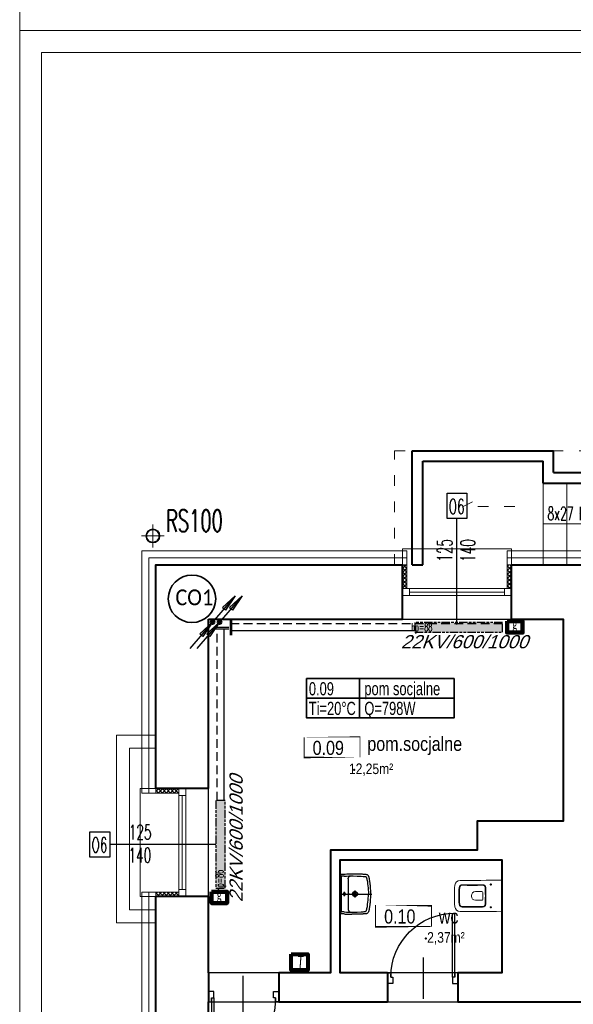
# Model space of a CAD drawing. Header units: millimetres. Extents: x 8949 to 48457, y -1077 to 15217.
# Tile 16 of 63: x 20379 to 21010, y 10211 to 11332. Entities that reach past the tile are written whole.
import ezdxf

# ---------------------------------------------------------------- set-up
doc = ezdxf.new("R2010")
doc.units = ezdxf.units.MM
for name, pattern in [('ACAD_ISO03W100', [30, 12, -18]), ('DASHED', [0.75, 0.5, -0.25]), ('HIDDEN', [9.524999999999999, 6.35, -3.175]), ('PHANTOM', [29.5, 9.5, -1.5, 3, -1.5, 3, -1.5, 9.5])]:
    doc.linetypes.add(name, pattern=pattern)
for name, color, linetype, lineweight in [('0A_KONSTR', 250, 'Continuous', 40), ('0A_OCIEPLENIE', 30, 'Continuous', 9), ('0A_OPISY POM', 7, 'Continuous', 9), ('0A_POMOCNICZE', 30, 'Continuous', 9), ('0A_STOLARKA', 140, 'Continuous', 9), ('0Z_OPISY', 7, 'Continuous', 9), ('__ IS co_OZN POM', 6, 'Continuous', 35), ('___IS GRZEJNIKI', 1, 'PHANTOM', 30), ('___IS OPIS PIONÓW', 2, 'Continuous', 25), ('___IS PION CO', 1, 'Continuous', 25), ('__IS TERMOSTAT', 6, 'Continuous', 25), ('A_PROJ_SANITARNE', 2, 'Continuous', 13), ('A_WIDOK', 40, 'Continuous', 15)]:
    doc.layers.add(name, color=color, linetype=linetype, lineweight=lineweight)
for name, color, linetype in [('_a_drzwi', 2, 'Continuous'), ('A---MEBLE', 5, 'Continuous'), ('Opisy', 4, 'Continuous')]:
    doc.layers.add(name, color=color, linetype=linetype)
doc.styles.add('1', font='simplex.shx', dxfattribs={"width": 0.6})
doc.styles.add('1_50', font='simplex.shx', dxfattribs={"width": 0.6})
doc.styles.add('m1_romans', font='romans.shx', dxfattribs={"width": 0.8})
doc.styles.get("Standard").update_dxf_attribs({"font": 'arial.ttf'})
doc.linetypes.add('BATTING', pattern='A,0.00254,-2.54,[134,ltypeshp.shx,S=2.54,R=0,X=-2.54,Y=0],-5.08,[134,ltypeshp.shx,S=2.54,R=180,X=2.54,Y=0],-2.54', length=10.16254)
pattern_1 = [(45, (8036.601214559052, -1083.51844000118), (-2.245064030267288, 2.245064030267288), []), (135, (8036.601214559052, -1083.51844000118), (-2.245064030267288, -2.245064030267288), [])]

# ---------------------------------------------------------------- blocks, each defined once
blk = doc.blocks.new('A$C372b6b25')
at = {"layer": '_a_drzwi'}
for p, q in [((3.333333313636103, -4.444444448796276), (3.333333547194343, 63.88888889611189)), ((5.55555553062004, -4.444444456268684), (5.555555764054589, 63.852745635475)), ((37.04486090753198, 16.66666644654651), (37.04486075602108, -27.77777792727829)), ((0, 0), (3.33333332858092, -1.120861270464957e-08)), ((3.33333332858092, -1.120861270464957e-08), (3.333333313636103, -4.444444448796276)), ((3.333333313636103, -4.444444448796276), (5.55555553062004, -4.444444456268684)), ((5.55555553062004, -4.444444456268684), (5.555555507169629, -11.1111111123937)), ((69.44444444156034, -4.444444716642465), (69.44444441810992, -11.11111137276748)), ((71.66666665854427, -4.444444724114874), (69.44444444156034, -4.444444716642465)), ((71.66666667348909, -2.870419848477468e-07), (71.66666665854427, -4.444444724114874)), ((75, -2.982487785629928e-07), (71.66666667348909, -2.870419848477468e-07)), ((5.555555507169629, -11.1111111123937), (-3.839522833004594e-08, -11.1111110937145)), ((69.44444441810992, -11.11111137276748), (74.99999996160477, -11.1111113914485))]:
    blk.add_line(p, q, dxfattribs=at)
for points in [[(0, 0), (0, -11.1111110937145)], [(75, -2.982487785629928e-07), (74.99999996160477, -11.1111113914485)]]:
    blk.add_lwpolyline(points, dxfattribs=at)
blk.add_arc((3.333333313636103, -4.444444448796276), 68.33333334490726, 0, 89.99999980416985, dxfattribs=at)
blk = doc.blocks.new('A$C5E5C4D1E')
at = {"layer": 'A_PROJ_SANITARNE'}
for p, q in [((-114.0000000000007, 130), (-136.0000000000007, 130)), ((-125.0000000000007, 119), (-125.0000000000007, 141)), ((-344.9997371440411, -3.690089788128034), (-344.9997371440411, 3.690834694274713)), ((-225.3904160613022, 50), (-300.7850954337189, 48.68398097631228)), ((-225.3904111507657, -49.99925517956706), (-300.7850954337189, -48.68323607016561)), ((-114.0000000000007, -130), (-136.0000000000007, -130)), ((-125.0000000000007, -119), (-125.0000000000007, -141))]:
    blk.add_line(p, q, dxfattribs=at)
blk.add_lwpolyline([(5.969e-13, 179.9999999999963, -0.0052057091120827), (-474.7260640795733, 177.4525626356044, 0.3910999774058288), (-534.8141929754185, 122.5232540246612, 0.0423250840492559), (-534.8141929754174, -122.523254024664, 0.391099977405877), (-474.7260640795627, -177.4525626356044, -0.0052057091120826), (-5.969e-13, -179.9999999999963)], format="xyb", close=True, dxfattribs=at)
for centre in [(-125.0000000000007, 130), (-125.0000000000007, -130)]:
    blk.add_circle(centre, 6, dxfattribs=at)
for centre, radius, start, end in [((-451.0065431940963, 92.7447215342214), 35, 89.73368790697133, 175.6400915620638), ((-451.0065431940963, 92.7447215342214), 28, 89.73368790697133, 175.6400915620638), ((-344.6983506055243, 22964.28175893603), 22843.78409930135, 269.7336879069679, 270.3181911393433), ((-344.6983506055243, 22964.28175893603), 22836.78409930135, 269.7336879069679, 270.3181911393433), ((-217.6809385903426, 92.85035506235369), 35, 2.925068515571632, 90.31819113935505), ((-217.6809385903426, 92.85035506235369), 28, 2.925068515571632, 90.31819113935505), ((623.4980518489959, 2.9559e-12), 1113.498051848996, 175.0848220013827, 184.9151779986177), ((623.5878865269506, 2.9559e-12), 1106.587886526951, 175.0817080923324, 184.918291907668), ((-299.9997371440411, 3.690834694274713), 45, 91, 180), ((-225.3904160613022, 40), 10, 1.119177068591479, 90), ((-2272.912433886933, 1.1937e-12), 2057.912696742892, 358.8808229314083, 1.119177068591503), ((-1823.679847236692, 9.095e-13), 1636.680110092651, 356.6977104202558, 3.30228957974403), ((-1823.588788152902, 1.2506e-12), 1643.589051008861, 356.6991341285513, 3.300865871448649), ((-451.0065431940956, -92.74472153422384), 35, 184.3599084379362, 270.2663120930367), ((-451.0065431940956, -92.74472153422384), 28, 184.3599084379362, 270.2663120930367), ((-299.9997371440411, -3.690089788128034), 45, 180, 268.9999999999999), ((-225.3904160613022, -40), 10, 270, 358.8808229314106), ((-217.6809385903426, -92.8503550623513), 35, 269.6818088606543, 357.0749314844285), ((-217.6809385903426, -92.8503550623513), 28, 269.6818088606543, 357.0749314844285), ((-344.6983506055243, -22964.28175893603), 22843.78409930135, 89.68180886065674, 90.26631209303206), ((-344.6983506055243, -22964.28175893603), 22836.78409930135, 89.68180886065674, 90.26631209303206)]:
    blk.add_arc(centre, radius, start, end, dxfattribs=at)
blk = doc.blocks.new('G$CA5CA7502')
at = {"layer": 'A---MEBLE'}
for points in [[(-29.48136858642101, 0.0663883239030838), (-29.74341578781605, -5.647966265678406)], [(29.35111254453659, 0), (-29.35111254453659, 0)], [(29.5750068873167, -5.648009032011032), (29.31298539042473, 0.0663883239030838)], [(-30.03192760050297, -14.24550473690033), (-30.08418530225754, -17.10252322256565), (-30.08418530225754, -19.5142176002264), (-30.11068060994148, -21.61124549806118), (-30.08418530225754, -23.44616658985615), (-30.05803443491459, -25.097561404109), (-30.03192760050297, -26.591407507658), (-30.00577665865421, -27.95454449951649), (-29.95317459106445, -29.21286426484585), (-29.9270237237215, -30.36623880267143), (-29.87476713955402, -31.4408603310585), (-29.84827198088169, -32.46326677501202), (-29.79601420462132, -33.4068775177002), (-29.74371366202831, -34.29788611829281), (-29.69111032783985, -35.13663694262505), (-29.63885255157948, -35.94923816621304), (-29.58625040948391, -36.70953772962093), (-29.53394994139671, -37.44342863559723), (-29.4551969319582, -38.12501788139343), (-29.29803654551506, -38.7801131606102), (-29.11442369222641, -39.38329502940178), (-28.87851037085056, -39.95998285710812), (-28.56388665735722, -40.45796051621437), (-28.17081294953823, -40.87714113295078), (-27.77773804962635, -41.29666738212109), (-27.30595394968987, -41.6374845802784), (-26.7815250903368, -41.92565575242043), (-26.20479457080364, -42.16156907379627), (-25.5758073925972, -42.3190750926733), (-24.92041043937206, -42.45004184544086), (-24.21267040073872, -42.58109532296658), (-23.47877949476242, -42.73825570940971), (-22.71882437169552, -42.89576172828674), (-21.90622307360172, -43.02677251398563), (-21.0671278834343, -43.18393290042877), (-20.15001229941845, -43.3410932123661), (-19.20635767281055, -43.49859923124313), (-18.15784424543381, -43.65575961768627), (-17.0567274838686, -43.81292119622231), (-15.87720341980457, -43.97038325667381), (-14.59277540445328, -44.12754364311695), (-13.1773379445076, -44.28474798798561), (-11.63088977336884, -44.44220997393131), (-9.900784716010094, -44.57326345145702), (-7.961262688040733, -44.70423139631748), (-5.733224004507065, -44.83528487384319), (-3.164412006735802, -44.91403669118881), (-0.09757973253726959, -44.94014486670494), (2.96964094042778, -44.91403669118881), (5.564517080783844, -44.83528487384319), (7.79277078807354, -44.70423139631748), (9.731862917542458, -44.57326345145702), (11.46201066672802, -44.44220997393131), (13.00863109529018, -44.28474798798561), (14.42428477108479, -44.12754364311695), (15.70853926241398, -43.97038325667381), (16.88810735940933, -43.81292119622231), (17.98926688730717, -43.65575961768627), (19.01158660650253, -43.49859923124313), (19.98134821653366, -43.3410932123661), (20.89855045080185, -43.18393290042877), (21.73777513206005, -43.02677251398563), (22.54985846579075, -42.89576172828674), (23.31024475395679, -42.73825570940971), (24.04435060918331, -42.58109532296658), (24.75174762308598, -42.45004184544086), (25.40701508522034, -42.3190750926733), (26.03643320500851, -42.16156907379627), (26.61286219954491, -41.92565575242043), (27.1371615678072, -41.6374845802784), (27.60890297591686, -41.29666738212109), (28.00180442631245, -40.87714113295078), (28.3692891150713, -40.45796051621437), (28.71006235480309, -39.95998285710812), (28.945716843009, -39.38329502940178), (29.12924416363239, -38.7801131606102), (29.26021106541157, -38.12501788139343), (29.36532981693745, -37.44342863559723), (29.41788919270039, -36.70953772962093), (29.47001747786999, -35.94923816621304), (29.52257692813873, -35.13663694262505), (29.57513630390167, -34.29788611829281), (29.62726458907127, -33.4068775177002), (29.65397469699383, -32.46326677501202), (29.70610305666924, -31.4408603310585), (29.75823134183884, -30.36623880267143), (29.784941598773, -29.21286426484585), (29.8370698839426, -27.95454449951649), (29.86291907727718, -26.591407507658), (29.88962925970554, -25.097561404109), (29.91590954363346, -23.44616658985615), (29.91590954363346, -19.5142176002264), (29.88962925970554, -17.10252322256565)], [(-29.79601420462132, -7.27321021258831), (-29.90091688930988, -10.05182862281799), (-29.95317459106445, -11.93905010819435), (-30.03192760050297, -14.24554020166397)], [(-29.74362701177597, -5.648009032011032), (-29.79618638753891, -7.27321021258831)], [(-26.44070908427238, -1.48005984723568), (-28.82592529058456, -0.6152021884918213)], [(-27.72513590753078, -0.3531806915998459), (27.53049433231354, -0.3531806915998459)], [(-26.70311652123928, -6.041044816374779), (-26.83412723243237, -9.396017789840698), (-26.88638500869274, -12.75131911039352), (-26.86027809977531, -13.43289986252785), (-26.93898715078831, -19.38316412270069), (-26.80797763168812, -25.30697956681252), (-26.51950486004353, -31.23113930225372), (-26.33614964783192, -34.19302627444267), (-26.2573979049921, -35.68717397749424), (-26.12642988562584, -37.15491198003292)], [(-26.70311652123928, -6.041039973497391), (-26.51950486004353, -1.689849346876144)], [(-22.79724515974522, -11.91258542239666), (-23.42622004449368, -11.9648602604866), (-24.05552595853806, -12.0697458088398), (-24.68449719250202, -12.25337207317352), (-25.26119723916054, -12.54154324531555), (-25.75914673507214, -12.93496131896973), (-26.17868401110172, -13.40674534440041), (-26.44072987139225, -13.98347593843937), (-26.51947550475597, -14.61246311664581)], [(-25.94277434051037, -1.48005984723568), (-0.09727805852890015, -1.558812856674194)], [(-22.79723167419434, -11.91290408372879), (-11.44723288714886, -11.91290408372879), (-0.09726949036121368, -11.96518272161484), (11.27887167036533, -11.91290408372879), (22.62887038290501, -11.91290408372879)], [(2.916909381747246, -6.198545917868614), (-3.085658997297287, -6.198545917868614)], [(-0.09726949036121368, -1.558812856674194), (25.77436901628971, -1.480102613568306)], [(-0.09726949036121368, -1.558812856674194), (-0.09726949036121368, -47.01104760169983)], [(22.62869819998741, -11.91258542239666), (23.25768537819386, -11.9648602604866), (23.88697534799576, -12.0697458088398), (24.5159625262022, -12.25337207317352), (25.06649948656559, -12.54154324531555), (25.59062667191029, -12.93496131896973), (25.98400332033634, -13.40674534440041), (26.27217441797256, -13.98347593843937), (26.35092742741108, -14.61246311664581)], [(26.50800116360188, -6.041044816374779), (26.63935624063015, -9.396017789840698), (26.71776488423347, -12.75131911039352), (26.69161401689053, -13.43289986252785), (26.77036702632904, -19.38316412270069), (26.63935624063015, -25.30697956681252), (26.35084070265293, -31.23113930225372), (26.16752944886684, -34.19302627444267), (26.08877651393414, -35.68717397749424), (25.95776699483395, -37.15491198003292)], [(28.65754567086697, -0.6152021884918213), (26.24589405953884, -1.48005984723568)], [(26.50813058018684, -6.041039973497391), (26.35097019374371, -1.689849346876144)], [(29.57496292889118, -5.648009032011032), (29.62726458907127, -7.27321021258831)], [(29.62739400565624, -7.27321021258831), (29.73225392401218, -10.05182862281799), (29.78455446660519, -11.93905010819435), (29.83715653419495, -13.77371221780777), (29.8633074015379, -15.03198929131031), (29.88941423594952, -17.10286766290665)], [(4.909034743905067, -21.95201873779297), (-5.077784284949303, -21.95201873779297)], [(-3.111774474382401, -19.93374384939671), (-3.399963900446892, -20.43169945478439), (-3.60972635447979, -21.00839950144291), (-3.714611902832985, -21.58510811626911), (-3.714611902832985, -22.16177769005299), (-3.63586388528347, -22.76466280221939), (-3.452565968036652, -23.31519849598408), (-3.190518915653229, -23.86573553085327)], [(-3.190535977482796, -23.86539965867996), (-3.006905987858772, -24.10130947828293)], [(-0.09726949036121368, -18.30853410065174), (-0.6739695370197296, -18.36080893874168), (-1.250651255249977, -18.49216409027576), (-1.801231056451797, -18.72806884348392), (-2.299165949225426, -19.06853199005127), (-2.744842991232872, -19.46192935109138), (-3.111765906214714, -19.93374384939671)], [(-3.006897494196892, -24.10129591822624), (-2.639969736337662, -24.5469731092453), (-2.220430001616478, -24.91390086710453), (-1.722479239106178, -25.20208545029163), (-1.198402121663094, -25.41185282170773), (-0.6478247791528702, -25.5428758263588), (-0.09727805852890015, -25.59548281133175)], [(2.943016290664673, -19.93374384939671), (2.576093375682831, -19.46193411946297), (2.130416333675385, -19.06886406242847), (1.632481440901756, -18.72807376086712), (1.081901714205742, -18.49216647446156), (0.5052150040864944, -18.36114600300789), (-0.09762242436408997, -18.30853894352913)], [(-0.09726949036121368, -25.59549748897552), (0.4794269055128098, -25.54321646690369), (1.029984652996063, -25.41186258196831), (1.554077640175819, -25.20242981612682), (2.052029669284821, -24.9139142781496), (2.471572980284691, -24.54698532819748), (2.838488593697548, -24.10130947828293)], [(2.838500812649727, -24.10130456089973), (3.021812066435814, -23.86539116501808)], [(3.021769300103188, -23.86539965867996), (3.283828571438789, -23.31484198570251), (3.467454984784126, -22.76461511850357), (3.545870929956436, -22.16144546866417), (3.545870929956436, -21.58507756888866), (3.441317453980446, -21.00838243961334), (3.231550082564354, -20.43168596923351), (2.943016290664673, -19.93340313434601)], [(-26.12642988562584, -37.15524904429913), (-26.04767687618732, -37.46990196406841), (-25.91666735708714, -37.75808155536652), (-25.52359230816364, -38.28250199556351), (-24.99916352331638, -38.70170943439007), (-24.44892816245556, -38.99022132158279)], [(-24.44858372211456, -38.98988917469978), (-23.71473558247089, -39.25193138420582), (-22.95439325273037, -39.40942399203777), (-21.46054722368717, -39.72374588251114), (-18.44605810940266, -40.2743037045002), (-15.40537543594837, -40.74611820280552), (-12.33858712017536, -41.13918825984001), (-9.297991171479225, -41.45384609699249), (-6.231157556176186, -41.68975949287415), (-3.164067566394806, -41.82076163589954), (-0.09727805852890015, -41.87338948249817)], [(24.25385542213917, -38.98988917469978), (23.54615814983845, -39.25193138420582), (22.78581589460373, -39.40942399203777), (21.29196979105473, -39.72374588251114), (18.25133107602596, -40.2743037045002), (15.2106910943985, -40.74611820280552), (12.17005245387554, -41.13918825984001), (9.129413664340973, -41.45384609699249), (6.062580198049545, -41.68975949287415), (2.995490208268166, -41.82076163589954), (-0.09745024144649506, -41.87338948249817)], [(25.9576802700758, -37.15524904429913), (25.85277758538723, -37.46990196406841), (25.72176687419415, -37.75808155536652), (25.32869316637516, -38.28250199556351), (24.83041390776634, -38.70170943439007), (24.25372608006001, -38.99022132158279)]]:
    blk.add_lwpolyline(points, dxfattribs=at)
blk.add_lwpolyline([(-1.198049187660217, -12.33211532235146), (-1.093189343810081, -12.27984040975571), (-0.8572673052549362, -12.25337207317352), (-0.516807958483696, -12.22723469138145), (-0.09726949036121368, -12.20109239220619), (0.3222689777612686, -12.22723469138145), (0.6627283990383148, -12.25337207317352), (0.8986502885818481, -12.27984040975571), (1.00351020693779, -12.33211532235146), (0.8986502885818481, -12.41053245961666), (0.6627283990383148, -12.43700206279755), (0.3222689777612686, -12.46313944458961), (-0.09726949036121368, -12.48927690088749), (-0.516807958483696, -12.46313944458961), (-0.8572673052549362, -12.43700206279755), (-1.093189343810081, -12.41053245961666)], close=True, dxfattribs=at)
for centre, radius in [((-0.08436627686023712, -6.18548147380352), 1.795517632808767), ((-0.08437484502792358, -21.93878218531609), 2.293557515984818)]:
    blk.add_circle(centre, radius, dxfattribs=at)
blk = doc.blocks.new('A$C3A1D35A0')
at = {"layer": '___IS PION CO'}
blk.add_hatch(color=2, dxfattribs=at).paths.add_polyline_path([(0, 39.52686293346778), (-2.429371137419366, 19.93677408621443), (0, 19.93677408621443), (2.429371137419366, 19.93677408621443)])
at = {"layer": '___IS PION CO', "color": 2}
for points in [[(0, 39.52686293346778), (-2.429371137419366, 19.93677408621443), (0, 19.93677408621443)], [(0, 39.52686293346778), (0, 0)], [(0, 39.52686293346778), (0, 0)], [(0, 39.52686293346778), (2.429371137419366, 19.93677408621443), (0, 19.93677408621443)]]:
    blk.add_lwpolyline(points, dxfattribs=at)
blk = doc.blocks.new('A$C4648537D')
at = {"layer": '__IS TERMOSTAT', "lineweight": 80}
blk.add_lwpolyline([(-9.55240178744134, 18.15820741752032), (9.55240178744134, 18.15820741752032), (9.55240178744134, 0), (-9.55240178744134, 0)], close=True, dxfattribs=at)
at = {"layer": '__IS TERMOSTAT', "insert": (-2.374540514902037, 16.67111543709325), "char_height": 15, "attachment_point": 1, "style": '1_50'}
blk.add_mtext('{\\fCalibri|b0|i1|c238|p34;T}', dxfattribs=at)
blk = doc.blocks.new('A$C6DEA4D90')
at = {"layer": '__IS TERMOSTAT', "color": 2, "lineweight": 90}
blk.add_lwpolyline([(-8.784887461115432, 12.82909317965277), (8.78488746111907, 12.82909317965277), (8.78488746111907, 0), (-8.784887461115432, 0)], close=True, dxfattribs=at)
at = {"layer": '__IS TERMOSTAT', "insert": (-2.743842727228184, 15.53130841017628), "char_height": 12, "attachment_point": 1, "style": '1_50'}
blk.add_mtext('{\\fCalibri|b0|i0|c238|p34;\\C2;g}', dxfattribs=at)

msp = doc.modelspace()

# ---------------------------------------------------------------- hatches: boundary and pattern name
at = {"layer": '0A_OCIEPLENIE', "transparency": 33554687}
h = msp.add_hatch(dxfattribs=at)
h.set_pattern_fill('ANSI37', color=256)
h.set_pattern_definition(pattern_1)
h.paths.add_polyline_path([(20820.16534674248, 10711.43259838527), (20815.16534674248, 10711.43259838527), (20815.16534674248, 10684.43259835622), (20820.16534674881, 10684.43259835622)])
h.paths.add_polyline_path([(20934.16534674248, 10684.43259838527), (20939.16534674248, 10684.43259838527), (20939.16534674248, 10711.43259838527), (20934.16534674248, 10711.43259838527)])
h = msp.add_hatch(dxfattribs=at)
h.set_pattern_fill('ANSI37', color=256)
h.set_pattern_definition(pattern_1)
h.paths.add_polyline_path([(20560.16534671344, 10451.43259838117), (20560.16534671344, 10456.43259838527), (20534.16534674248, 10456.43259838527), (20534.16534674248, 10451.43259838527)])
h.paths.add_polyline_path([(20534.16534674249, 10338.43259838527), (20534.16534674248, 10333.43259838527), (20560.16534669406, 10333.43259838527), (20560.16534669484, 10338.43259838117)])
at = {"layer": '___IS GRZEJNIKI'}
for points in [[(20829.16534674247, 10645.57673928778), (20829.16534674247, 10634.57673928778), (20929.16534674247, 10634.57673928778), (20929.16534674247, 10645.57673928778)], [(20602.29547649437, 10342.93259838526), (20613.29547649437, 10342.93259838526), (20613.29547649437, 10442.93259838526), (20602.29547649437, 10442.93259838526)]]:
    msp.add_hatch(color=256, dxfattribs=at).paths.add_polyline_path(points)

# ---------------------------------------------------------------- linework, layer by layer
at = {"layer": '0A_KONSTR'}
for points in [[(20826.16534674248, 10841.43259838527), (20987.16534674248, 10841.43259838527)], [(20826.16534674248, 10711.43259838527), (20826.16534674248, 10841.43259838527)], [(20987.16534674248, 10816.43259838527), (20987.16534674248, 10841.43259838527)], [(20838.16534674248, 10829.43259838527), (20975.16534674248, 10829.43259838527)], [(20838.16534674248, 10711.43259838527), (20838.16534674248, 10829.43259838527)], [(20975.16534674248, 10804.43259838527), (20975.16534674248, 10829.43259838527)], [(20987.16534674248, 10816.43259838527), (21164.16534674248, 10816.43259838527)], [(20975.16534674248, 10804.43259838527), (21164.16534674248, 10804.43259838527)], [(20534.16534674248, 10456.43259838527), (20534.16534674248, 10711.43259838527), (20815.16534674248, 10711.43259838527)], [(20815.16534674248, 10649.43259838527), (20815.16534674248, 10711.43259838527)], [(20826.16534674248, 10711.43259838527), (20838.16534674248, 10711.43259838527)], [(20939.16534674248, 10649.43259838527), (20939.16534674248, 10711.43259838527)], [(20939.16534674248, 10711.43259838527), (21090.16534674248, 10711.43259838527)], [(20594.16534674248, 10649.43259838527), (20815.16534674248, 10649.43259838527)], [(20594.16534674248, 10456.43259838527), (20594.16534674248, 10649.43259838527)], [(20939.16534674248, 10649.43259838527), (20998.16534674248, 10649.43259838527), (20998.16534674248, 10419.43259838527), (20900.16534674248, 10419.43259838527), (20900.16534674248, 10386.43259838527), (20733.16534674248, 10386.43259838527), (20733.16534674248, 10246.43259838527), (20674.16534674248, 10246.43259838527)], [(20594.16534674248, 10456.43259838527), (20534.16534674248, 10456.43259838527)], [(20798.16534674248, 10246.43259838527), (20744.16534674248, 10246.43259838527), (20744.16534674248, 10375.43259838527), (20928.16534674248, 10375.43259838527), (20928.16534674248, 10246.43259838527), (20878.16534674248, 10246.43259838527)], [(20594.16534674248, 10333.43259838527), (20534.16534674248, 10333.43259838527)], [(20534.16534674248, 10192.43259838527), (20534.16534674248, 10333.43259838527)], [(20594.16534674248, 10246.43259838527), (20594.16534674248, 10333.43259838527)], [(20594.16534674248, 10246.43259838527), (20594.16534674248, 10213.43259838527)], [(20674.16534674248, 10246.43259838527), (20674.16534674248, 10213.43259838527)], [(20798.16534674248, 10246.43259838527), (20798.16534674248, 10213.43259838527)], [(20878.16534674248, 10246.43259838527), (20878.16534674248, 10213.43259838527)], [(20594.16534674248, 10192.43259838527), (20594.16534674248, 10213.43259838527)], [(20674.16534674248, 10213.43259838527), (20798.16534674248, 10213.43259838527)], [(20878.16534674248, 10213.43259838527), (21037.16534674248, 10213.43259838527)]]:
    msp.add_lwpolyline(points, dxfattribs=at)
for p in [(20760.08952998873, 10477.90566322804), (20841.54071648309, 10285.80305108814)]:
    msp.add_point(p, dxfattribs=at)
at = {"layer": '0A_OCIEPLENIE'}
for points in [[(20534.16534674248, 10456.43259838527), (20534.16534674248, 10451.43259838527), (20518.16534674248, 10451.43259838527), (20518.16534674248, 10727.43259838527), (20820.16534674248, 10727.43259838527), (20820.16534674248, 10711.43259838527), (20815.16534674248, 10711.43259838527)], [(20939.16534674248, 10711.43259838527), (20934.16534674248, 10711.43259838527), (20934.16534674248, 10727.43259838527), (21095.16534674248, 10727.43259838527), (21095.16534674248, 10711.43259838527), (21090.16534674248, 10711.43259838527)], [(20820.16534674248, 10711.43259838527), (20820.16534674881, 10684.43259835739)], [(20934.16534674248, 10711.43259838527), (20934.16534674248, 10684.43259838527)], [(20534.16534674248, 10451.43259838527), (20560.16534671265, 10451.43259838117)], [(20534.16534674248, 10192.43259838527), (20534.16534674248, 10187.43259838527), (20518.16534674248, 10187.43259838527), (20518.16534674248, 10338.43259838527), (20534.16534674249, 10338.43259838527), (20534.16534674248, 10333.43259838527)], [(20534.16534674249, 10338.43259838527), (20560.16534669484, 10338.43259838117)]]:
    msp.add_lwpolyline(points, dxfattribs=at)
at = {"layer": '0A_OCIEPLENIE', "linetype": 'BATTING', "lineweight": 18, "ltscale": 0.75}
for points in [[(20526.16534674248, 10451.43259838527), (20526.16534674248, 10719.43259838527), (20820.16534674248, 10719.43259838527)], [(20934.16534674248, 10719.43259838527), (21095.16534674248, 10719.43259838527)], [(20526.16534674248, 10338.43259838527), (20526.16534674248, 10187.43259838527)]]:
    msp.add_lwpolyline(points, dxfattribs=at)
at = {"layer": '0A_OPISY POM', "const_width": 1}
for points in [[(20702.99666180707, 10515.64190443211), (20766.74750796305, 10515.64190443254), (20766.74750796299, 10491.40999210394), (20702.99666180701, 10491.40999210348)], [(20784.44784830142, 10323.53929229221), (20848.1986944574, 10323.53929229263), (20848.19869445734, 10299.30737996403), (20784.44784830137, 10299.30737996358)]]:
    msp.add_lwpolyline(points, close=True, dxfattribs=at)
at = {"layer": '0A_POMOCNICZE', "linetype": 'ACAD_ISO03W100'}
for points in [[(20806.16534674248, 10711.43259838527), (20806.16534674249, 10841.43259838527), (21319.16534674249, 10841.43259838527), (21319.16534674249, 10711.43259838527)], [(20943.0337085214, 10778.02014251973), (20884.15972049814, 10778.02014251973), (20902.14549163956, 10786.50901418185)]]:
    msp.add_lwpolyline(points, dxfattribs=at)
at = {"layer": '0A_POMOCNICZE', "lineweight": 13, "ltscale": 3}
for points in [[(20975.16534674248, 10804.43259838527), (20975.16534674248, 10711.43259838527)], [(20975.16534674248, 10757.93259838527), (21164.16534674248, 10757.93259838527), (21137.16534674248, 10804.43259838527)], [(21002.16534674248, 10804.43259838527), (21002.16534674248, 10711.43259838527)], [(20534.16534674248, 10517.43259838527), (20489.16534674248, 10517.43259838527), (20489.16534674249, 10303.43259838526), (20534.16534674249, 10303.43259838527)], [(20534.16534674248, 10502.43259838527), (20504.16534674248, 10502.43259838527), (20504.16534674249, 10318.43259838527), (20534.16534674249, 10318.43259838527)]]:
    msp.add_lwpolyline(points, dxfattribs=at)
at = {"layer": '0A_STOLARKA'}
for p, q in [((20815.16534674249, 10684.43259835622), (20939.16534674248, 10684.43259838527)), ((20823.16534674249, 10680.43259836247), (20931.16534674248, 10680.43259837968)), ((20815.16534674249, 10676.43259835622), (20939.16534674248, 10676.43259833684)), ((20560.16534671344, 10456.43259838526), (20560.16534669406, 10333.43259838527)), ((20568.16534671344, 10456.43259838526), (20568.16534674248, 10333.43259838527)), ((20564.16534671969, 10448.43259838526), (20564.1653467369, 10341.43259838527))]:
    msp.add_line(p, q, dxfattribs=at)
for points in [[(20939.16534674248, 10729.43259838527), (20815.16534674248, 10729.43259838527), (20815.16534674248, 10649.43259838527), (20939.16534674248, 10649.43259838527)], [(20823.16534674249, 10676.43259835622), (20823.16534674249, 10684.43259835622), (20815.16534674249, 10684.43259835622), (20815.16534674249, 10676.43259835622)], [(20939.16534674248, 10676.43259838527), (20939.16534674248, 10684.43259838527), (20931.16534674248, 10684.43259838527), (20931.16534674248, 10676.43259838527)], [(20594.16534674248, 10333.43259838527), (20594.16534674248, 10456.43259838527), (20516.16534674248, 10456.43259838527), (20516.16534674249, 10333.43259838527)], [(20560.16534671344, 10448.43259838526), (20568.16534671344, 10448.43259838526), (20568.16534671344, 10456.43259838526), (20560.16534671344, 10456.43259838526)], [(20560.16534674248, 10333.43259838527), (20568.16534674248, 10333.43259838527), (20568.16534674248, 10341.43259838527), (20560.16534674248, 10341.43259838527)]]:
    msp.add_lwpolyline(points, close=True, dxfattribs=at)
at = {"layer": '0Z_OPISY'}
for points in [[(20379.05607444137, 11319.9653404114), (23579.05607444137, 11319.9653404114), (23579.05607444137, 13419.9653404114), (20379.05607444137, 13419.9653404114)], [(20379.05607444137, 9219.965340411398), (23579.05607444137, 9219.965340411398), (23579.05607444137, 11319.9653404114), (20379.05607444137, 11319.9653404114)], [(20404.05607444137, 9244.965340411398), (23554.05607444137, 9244.965340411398), (23554.05607444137, 11294.9653404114), (20404.05607444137, 11294.9653404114)]]:
    msp.add_lwpolyline(points, close=True, dxfattribs=at)
at = {"layer": '__ IS co_OZN POM'}
msp.add_line((20705.77573174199, 10559.34484869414), (20873.84947746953, 10559.34484869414), dxfattribs=at)
msp.add_lwpolyline([(20705.77573174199, 10581.7163243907), (20873.84947746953, 10581.7163243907), (20873.84947746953, 10536.97337299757), (20705.77573174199, 10536.97337299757)], close=True, dxfattribs=at)
msp.add_lwpolyline([(20766.27416104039, 10536.97337299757), (20766.27416104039, 10581.7163243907)], dxfattribs=at)
at = {"layer": '___IS GRZEJNIKI'}
for points in [[(20829.16534674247, 10645.57673928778), (20829.16534674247, 10634.57673928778), (20929.16534674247, 10634.57673928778), (20929.16534674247, 10645.57673928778), (20829.16534674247, 10645.57673928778)], [(20602.29547649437, 10342.93259838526), (20613.29547649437, 10342.93259838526), (20613.29547649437, 10442.93259838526), (20602.29547649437, 10442.93259838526), (20602.29547649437, 10342.93259838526)]]:
    msp.add_lwpolyline(points, dxfattribs=at)
at = {"layer": '___IS OPIS PIONÓW', "color": 2, "lineweight": 35}
msp.add_circle((20575.3087638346, 10672.70999097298), 27.00074591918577, dxfattribs=at)
at = {"layer": '___IS PION CO', "color": 6}
for points in [[(20619.01064755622, 10631.39532198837), (20619.01064755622, 10648.63511150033)], [(20620.72038692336, 10631.39532198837), (20620.72038692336, 10648.63511150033)], [(20600.0041536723, 10640.20554719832), (20617.24394318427, 10640.20554719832)], [(20600.0041536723, 10638.49580783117), (20617.24394318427, 10638.49580783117)]]:
    msp.add_lwpolyline(points, dxfattribs=at)
at = {"layer": '___IS PION CO', "linetype": 'DASHED', "ltscale": 20}
for points in [[(20604.15327954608, 10442.93259838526), (20604.15327954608, 10638.49580783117)], [(20929.16534674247, 10644.11468161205), (20619.01064755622, 10644.11468161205)]]:
    msp.add_lwpolyline(points, dxfattribs=at)
at = {"layer": '___IS PION CO'}
msp.add_lwpolyline([(20612.15327954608, 10442.93259838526), (20612.15327954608, 10638.49580783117)], dxfattribs=at)
at = {"layer": '___IS PION CO', "ltscale": 20}
msp.add_lwpolyline([(20829.16534674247, 10636.11468161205), (20619.01064755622, 10636.11468161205)], dxfattribs=at)
at = {"layer": '___IS PION CO', "lineweight": 50}
for centre in [(20598.74307724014, 10646.128876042), (20606.74307724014, 10646.128876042)]:
    msp.add_circle(centre, 2.045944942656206, dxfattribs=at)
at = {"layer": 'A_WIDOK', "linetype": 'HIDDEN', "ltscale": 10}
for points in [[(20530.7490845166, 10731.28902724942), (20530.7490845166, 10757.28902724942)], [(20543.7490845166, 10744.28902724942), (20517.7490845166, 10744.28902724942)]]:
    msp.add_lwpolyline(points, dxfattribs=at)
at = {"layer": 'A_WIDOK'}
msp.add_circle((20530.7490845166, 10744.28902724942), 8, dxfattribs=at)
at = {"layer": 'A_WIDOK', "linetype": 'HIDDEN', "ltscale": 10}
msp.add_circle((20530.7490845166, 10744.28902724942), 7, dxfattribs=at)
at = {"layer": 'Defpoints'}
for points in [[(20594.16534674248, 10649.43259838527), (20998.16534674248, 10649.43259838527), (20998.16534674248, 10419.43259838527), (20900.16534674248, 10419.43259838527), (20900.16534674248, 10386.43259838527), (20733.16534674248, 10386.43259838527), (20733.16534674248, 10246.43259838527), (20594.16534674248, 10246.43259838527)], [(20744.16534674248, 10375.43259838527), (20928.16534674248, 10375.43259838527), (20928.16534674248, 10246.43259838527), (20744.16534674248, 10246.43259838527)], [(20594.16534674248, 10213.43259838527), (22451.16534674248, 10213.43259838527), (22451.16534674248, 10058.43259838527), (20594.16534674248, 10058.43259838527)]]:
    msp.add_lwpolyline(points, close=True, dxfattribs=at)
at = {"layer": 'Opisy'}
for p, q in [((20877.16534674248, 10643.30246857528), (20877.16534674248, 10764.0467480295)), ((20602.29547649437, 10392.93259838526), (20481.55119704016, 10392.93259838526))]:
    msp.add_line(p, q, dxfattribs=at)
for points in [[(20865.87524553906, 10764.04674796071), (20865.87524536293, 10792.95133965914), (20888.45544776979, 10792.95133979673), (20888.45544794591, 10764.04674809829)], [(20458.97099472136, 10378.48030239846), (20458.97099454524, 10407.38489409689), (20481.5511969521, 10407.38489423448), (20481.55119712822, 10378.48030253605)]]:
    msp.add_lwpolyline(points, close=True, dxfattribs=at)

# ---------------------------------------------------------------- block references
at = {"layer": '___IS PION CO', "rotation": 319.1596207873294}
for p in [(20598.74307724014, 10646.128876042), (20606.74307724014, 10646.128876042), (20572.89432972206, 10616.22544571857), (20580.89432972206, 10616.22544571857)]:
    msp.add_blockref('A$C3A1D35A0', p, dxfattribs=at)
at = {"layer": '__IS TERMOSTAT'}
for name, p in [('A$C6DEA4D90', (20943.09318861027, 10634.2251899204)), ('A$C6DEA4D90', (20606.42947904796, 10326.0853079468)), ('A$C4648537D', (20697.72646596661, 10249.73572435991))]:
    msp.add_blockref(name, p, dxfattribs=at)
at = {"layer": '_a_drzwi', "xscale": -1.066666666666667, "yscale": 1.066666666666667, "zscale": 1.066666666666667}
for p, rotation in [((20878.16534674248, 10246.43259811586), 359.9999996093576), ((20594.16534674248, 10213.43259838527), 180)]:
    msp.add_blockref('A$C372b6b25', p, dxfattribs=dict(at, rotation=rotation))
at = {"layer": 'A---MEBLE'}
for name, p, xscale, yscale, zscale, rotation in [('G$CA5CA7502', (20744.16534674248, 10336.28593995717), -0.7670382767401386, 0.7670382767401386, 0.7670382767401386, 89.999999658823), ('A$C5E5C4D1E', (20928.16534674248, 10334.18395604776), -0.1, 0.1, 0.1, 180)]:
    msp.add_blockref(name, p, dxfattribs=dict(at, xscale=xscale, yscale=yscale, zscale=zscale, rotation=rotation))

# ---------------------------------------------------------------- texts
at = {"layer": '0A_OPISY POM', "attachment_point": 9, "line_spacing_factor": 0.8, "style": 'm1_romans'}
for s, insert, char_height, width in [('\\pxql;{\\fArial Narrow|b0|i0|c238|p34;\\W1;pom.socjalne}', (21150.32753482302, 10494.61241048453), 16, 375.2998790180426), ('{\\fArial Narrow|b0|i0|c238|p34;\\W1;0.09}', (20748.39985588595, 10494.61241048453), 16, 375.2998790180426), ('{\\fArial Narrow|b0|i0|c238|p34;\\W1;12,25m²}', (20804.52012450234, 10470.7962075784), 12, 96.86444238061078), ('{\\fArial Narrow|b0|i0|c238|p34;\\W1;0.10}', (20829.85104238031, 10302.50979834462), 16, 375.2998790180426), ('\\pxql;{\\fArial Narrow|b0|i0|c238|p34;\\W1;wc}', (21231.77872131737, 10302.50979834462), 16, 375.2998790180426), ('{\\fArial Narrow|b0|i0|c238|p34;\\W1;2,37m²}', (20885.9713109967, 10278.6935954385), 12, 96.86444238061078)]:
    msp.add_mtext(s, dxfattribs=dict(at, insert=insert, char_height=char_height, width=width))
at = {"layer": '__ IS co_OZN POM', "color": 2, "width": 0.7}
for s, p in [('pom socjalne', (20771.66033810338, 10562.81596428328)), ('0.09', (20708.44859188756, 10562.68743950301)), ('Ti=20%%DC', (20708.34740990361, 10540.31596428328)), ('Q=798W', (20771.66033810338, 10540.31596428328))]:
    msp.add_text(s, height=15, dxfattribs=at).set_placement(p)
at = {"layer": '___IS GRZEJNIKI', "color": 2, "insert": (20813.31307482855, 10631.31771583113), "char_height": 15, "width": 429.4147284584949, "attachment_point": 1}
msp.add_mtext('{\\Q20;22KV/600/1000}', dxfattribs=at)
at = {"layer": '___IS GRZEJNIKI', "color": 2, "insert": (20618.07542304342, 10327.08032647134), "char_height": 15, "width": 429.4147284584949, "attachment_point": 1, "rotation": 90}
msp.add_mtext('{\\Q20;22KV/600/1000}', dxfattribs=at)
at = {"layer": '___IS OPIS PIONÓW', "insert": (20556.46892388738, 10683.32647709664), "char_height": 18, "attachment_point": 1, "style": '1_50'}
msp.add_mtext_dynamic_manual_height_columns('{\\fCalibri|b0|i0|c238|p34;\\W0.9;\\C2;CO1}', width=4.098265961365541, gutter_width=7.5, heights=[0], dxfattribs=at)
at = {"layer": 'A_WIDOK', "insert": (20578.07974424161, 10761.65283540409), "char_height": 25, "width": 158.6273684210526, "attachment_point": 5, "rotation": 3.488488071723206e-07, "style": '1'}
msp.add_mtext('RS100', dxfattribs=at)
at = {"layer": 'Opisy', "attachment_point": 5, "style": '1'}
for s, insert, char_height, width in [('O6', (20876.81488806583, 10777.78292454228), 16.8, 158.6273684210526), ('8x27 h=17-19', (21027.2865904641, 10769.95710272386), 15, 158.6273684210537), ('125', (20516.22063731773, 10406.91777857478), 16.8, 158.6273684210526), ('O6', (20469.91063724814, 10392.21647898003), 16.8, 158.6273684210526), ('140', (20515.93483340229, 10380.49666827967), 16.8, 158.6273684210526)]:
    msp.add_mtext(s, dxfattribs=dict(at, insert=insert, char_height=char_height, width=width))
at = {"layer": 'Opisy', "char_height": 16.8, "width": 158.6273684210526, "attachment_point": 5, "rotation": 89.99999999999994, "style": '1'}
for s, insert in [('125', (20863.18016655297, 10727.93592937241)), ('140', (20889.60127684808, 10727.65012545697))]:
    msp.add_mtext(s, dxfattribs=dict(at, insert=insert))
at = {"layer": 'Opisy', "insert": (20769.79327171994, 10638.86286523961), "char_height": 9, "width": 158.6273684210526, "attachment_point": 5, "line_spacing_factor": 0.7, "style": '1'}
msp.add_mtext('\\pxqr;hp=88', dxfattribs=at)
at = {"layer": 'Opisy', "insert": (20608.09965918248, 10284.64738851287), "char_height": 9, "width": 158.6273684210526, "attachment_point": 5, "rotation": 90.00000000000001, "line_spacing_factor": 0.7, "style": '1'}
msp.add_mtext('\\pxqr;hp=86', dxfattribs=at)

doc.saveas('drawing.dxf')
